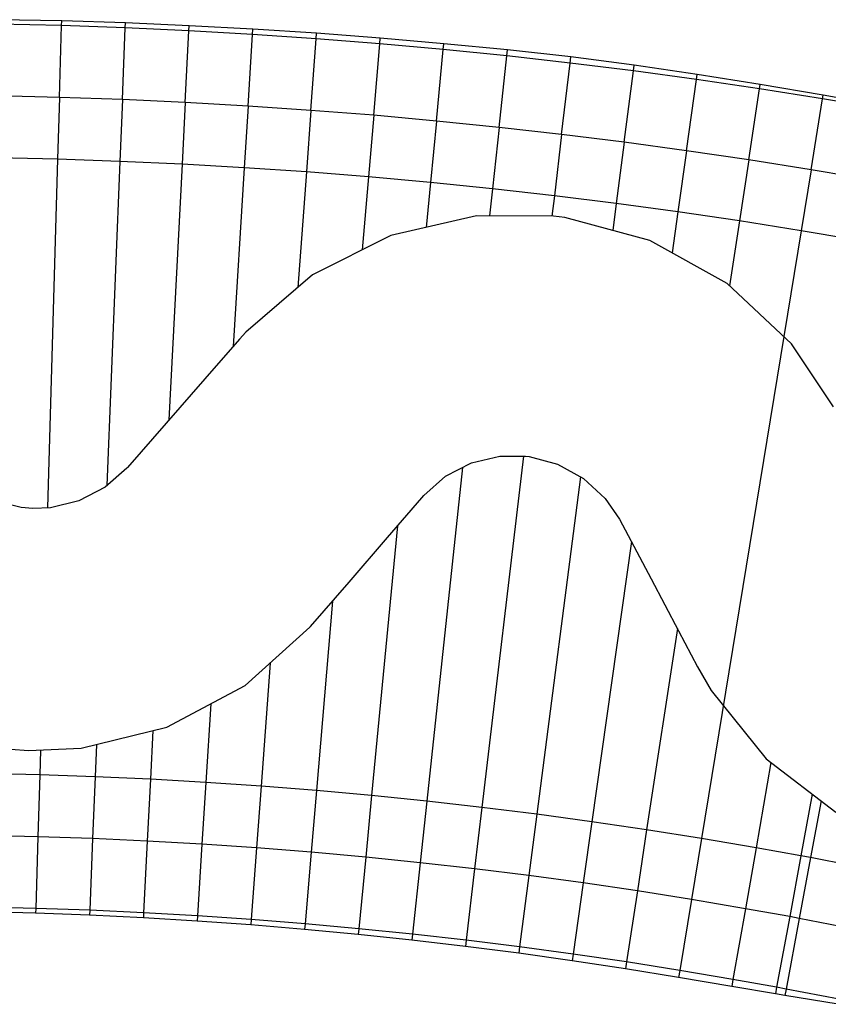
# Model space of a CAD drawing. Header units: metres. Extents: x 1075205 to 1080173, y 1572534 to 1573545.
# Tile 4 of 16: x 1076090 to 1076365, y 1573210 to 1573545. Entities that reach past the tile are written whole.
import ezdxf

# ---------------------------------------------------------------- set-up
doc = ezdxf.new("R2010")
doc.units = ezdxf.units.M
doc.header["$MEASUREMENT"] = 0
doc.layers.add('DaylightGeneral', color=161, linetype='Continuous')
doc.layers.add('Secc_valle', color=7, linetype='Continuous')

msp = doc.modelspace()

# ---------------------------------------------------------------- linework, layer by layer
for points in [[(1076366.8, 1573413.32), (1076352.52, 1573434.66), (1076330.59, 1573455.21), (1076304.36, 1573469.8), (1076275.42, 1573477.59), (1076271.59, 1573478.07), (1076245.5, 1573478.15), (1076216.37, 1573471.5), (1076189.73, 1573458.08), (1076167.09, 1573438.67), (1076164.9, 1573436.21), (1076153.19, 1573422.82), (1076140.01, 1573407.77), (1076126.84, 1573392.72), (1076126.65, 1573392.5), (1076119.22, 1573385.96), (1076110.35, 1573381.33), (1076100.66, 1573378.98), (1076094.71, 1573378.72), (1076090.7, 1573379.03), (1076081.08, 1573381.47)], [(1076081.13, 1573297.43), (1076093.18, 1573296.51), (1076111.09, 1573297.33), (1076140.24, 1573304.51), (1076166.81, 1573318.58), (1076188.87, 1573338.4), (1076189.06, 1573338.62), (1076202.13, 1573353.76), (1076215.2, 1573368.9), (1076226.82, 1573382.38), (1076227.53, 1573383.2), (1076234.94, 1573389.72), (1076243.74, 1573394.24), (1076253.41, 1573396.5), (1076262.08, 1573396.51), (1076263.36, 1573396.35), (1076273.01, 1573393.8), (1076281.77, 1573388.98), (1076289.16, 1573382.19), (1076294.03, 1573375.1), (1076304.75, 1573354.83), (1076314.11, 1573337.16), (1076320.55, 1573324.98), (1076325.16, 1573316.92), (1076343.85, 1573293.71), (1076367.56, 1573275.61)]]:
    msp.add_lwpolyline(points)
at = {"layer": 'DaylightGeneral', "color": 161}
for p, q in [((1076104.44, 1573542.76, 68.52), (1076082.78, 1573543.28, 68.5)), ((1076104.44, 1573542.76, 68.52), (1076082.78, 1573543.28, 68.5)), ((1076104.49, 1573544.33, 68), (1076082.81, 1573544.77, 68)), ((1076103.73, 1573518.37, 68.52), (1076104.44, 1573542.76, 68.52)), ((1076103.73, 1573518.37, 68.52), (1076104.44, 1573542.76, 68.52)), ((1076104.44, 1573542.76, 68.52), (1076104.49, 1573544.33, 68)), ((1076104.44, 1573542.76, 68.52), (1076104.49, 1573544.33, 68)), ((1076126.1, 1573542.01, 68.55), (1076104.44, 1573542.76, 68.52)), ((1076126.1, 1573542.01, 68.55), (1076104.44, 1573542.76, 68.52)), ((1076126.16, 1573543.65, 68), (1076104.49, 1573544.33, 68)), ((1076126.1, 1573542.01, 68.55), (1076126.16, 1573543.65, 68)), ((1076126.1, 1573542.01, 68.55), (1076126.16, 1573543.65, 68)), ((1076147.83, 1573542.72, 68), (1076126.16, 1573543.65, 68)), ((1076147.74, 1573541.02, 68.57), (1076147.83, 1573542.72, 68)), ((1076147.74, 1573541.02, 68.57), (1076147.83, 1573542.72, 68)), ((1076169.48, 1573541.56, 68), (1076147.83, 1573542.72, 68)), ((1076125.11, 1573517.63, 68.55), (1076126.1, 1573542.01, 68.55)), ((1076125.11, 1573517.63, 68.55), (1076126.1, 1573542.01, 68.55)), ((1076147.74, 1573541.02, 68.57), (1076126.1, 1573542.01, 68.55)), ((1076147.74, 1573541.02, 68.57), (1076126.1, 1573542.01, 68.55)), ((1076146.49, 1573516.65, 68.57), (1076147.74, 1573541.02, 68.57)), ((1076146.49, 1573516.65, 68.57), (1076147.74, 1573541.02, 68.57)), ((1076169.37, 1573539.79, 68.59), (1076147.74, 1573541.02, 68.57)), ((1076169.37, 1573539.79, 68.59), (1076147.74, 1573541.02, 68.57)), ((1076167.85, 1573515.43, 68.59), (1076169.37, 1573539.79, 68.59)), ((1076167.85, 1573515.43, 68.59), (1076169.37, 1573539.79, 68.59)), ((1076169.37, 1573539.79, 68.59), (1076169.48, 1573541.56, 68)), ((1076169.37, 1573539.79, 68.59), (1076169.48, 1573541.56, 68)), ((1076190.99, 1573538.31, 68.61), (1076169.37, 1573539.79, 68.59)), ((1076190.99, 1573538.31, 68.61), (1076169.37, 1573539.79, 68.59)), ((1076191.12, 1573540.15, 68), (1076169.48, 1573541.56, 68)), ((1076190.99, 1573538.31, 68.61), (1076191.12, 1573540.15, 68)), ((1076190.99, 1573538.31, 68.61), (1076191.12, 1573540.15, 68)), ((1076212.75, 1573538.51, 68), (1076191.12, 1573540.15, 68)), ((1076189.19, 1573513.98, 68.61), (1076190.99, 1573538.31, 68.61)), ((1076189.19, 1573513.98, 68.61), (1076190.99, 1573538.31, 68.61)), ((1076212.59, 1573536.6, 68.64), (1076190.99, 1573538.31, 68.61)), ((1076212.59, 1573536.6, 68.64), (1076190.99, 1573538.31, 68.61)), ((1076210.52, 1573512.29, 68.64), (1076212.59, 1573536.6, 68.64)), ((1076210.52, 1573512.29, 68.64), (1076212.59, 1573536.6, 68.64)), ((1076212.59, 1573536.6, 68.64), (1076212.75, 1573538.51, 68)), ((1076212.59, 1573536.6, 68.64), (1076212.75, 1573538.51, 68)), ((1076234.16, 1573534.65, 68.66), (1076212.59, 1573536.6, 68.64)), ((1076234.16, 1573534.65, 68.66), (1076212.59, 1573536.6, 68.64)), ((1076234.35, 1573536.62, 68), (1076212.75, 1573538.51, 68)), ((1076234.16, 1573534.65, 68.66), (1076234.35, 1573536.62, 68)), ((1076234.16, 1573534.65, 68.66), (1076234.35, 1573536.62, 68)), ((1076255.94, 1573534.5, 68), (1076234.35, 1573536.62, 68)), ((1076231.83, 1573510.36, 68.66), (1076234.16, 1573534.65, 68.66)), ((1076231.83, 1573510.36, 68.66), (1076234.16, 1573534.65, 68.66)), ((1076255.72, 1573532.45, 68.68), (1076234.16, 1573534.65, 68.66)), ((1076255.72, 1573532.45, 68.68), (1076234.16, 1573534.65, 68.66)), ((1076253.12, 1573508.19, 68.68), (1076255.72, 1573532.45, 68.68)), ((1076253.12, 1573508.19, 68.68), (1076255.72, 1573532.45, 68.68)), ((1076255.72, 1573532.45, 68.68), (1076255.94, 1573534.5, 68)), ((1076255.72, 1573532.45, 68.68), (1076255.94, 1573534.5, 68)), ((1076277.25, 1573530.02, 68.71), (1076255.72, 1573532.45, 68.68)), ((1076277.25, 1573530.02, 68.71), (1076255.72, 1573532.45, 68.68)), ((1076277.5, 1573532.13, 68), (1076255.94, 1573534.5, 68)), ((1076274.38, 1573505.79, 68.71), (1076277.25, 1573530.02, 68.71)), ((1076274.38, 1573505.79, 68.71), (1076277.25, 1573530.02, 68.71)), ((1076277.25, 1573530.02, 68.71), (1076277.5, 1573532.13, 68)), ((1076277.25, 1573530.02, 68.71), (1076277.5, 1573532.13, 68)), ((1076298.75, 1573527.35, 68.73), (1076277.25, 1573530.02, 68.71)), ((1076298.75, 1573527.35, 68.73), (1076277.25, 1573530.02, 68.71)), ((1076299, 1573529.31, 68.07), (1076277.5, 1573532.13, 68)), ((1076298.75, 1573527.35, 68.73), (1076299, 1573529.31, 68.07)), ((1076298.75, 1573527.35, 68.73), (1076299, 1573529.31, 68.07)), ((1076320.47, 1573526.21, 68.16), (1076299, 1573529.31, 68.07)), ((1076295.61, 1573503.15, 68.73), (1076298.75, 1573527.35, 68.73)), ((1076295.61, 1573503.15, 68.73), (1076298.75, 1573527.35, 68.73)), ((1076320.22, 1573524.44, 68.75), (1076298.75, 1573527.35, 68.73)), ((1076320.22, 1573524.44, 68.75), (1076298.75, 1573527.35, 68.73)), ((1076320.22, 1573524.44, 68.75), (1076320.47, 1573526.21, 68.16)), ((1076320.22, 1573524.44, 68.75), (1076320.47, 1573526.21, 68.16)), ((1076341.88, 1573522.77, 68.28), (1076320.47, 1573526.21, 68.16)), ((1076316.81, 1573500.28, 68.75), (1076320.22, 1573524.44, 68.75)), ((1076316.81, 1573500.28, 68.75), (1076320.22, 1573524.44, 68.75)), ((1076341.66, 1573521.29, 68.78), (1076320.22, 1573524.44, 68.75)), ((1076341.66, 1573521.29, 68.78), (1076320.22, 1573524.44, 68.75)), ((1076341.66, 1573521.29, 68.78), (1076341.88, 1573522.77, 68.28)), ((1076341.66, 1573521.29, 68.78), (1076341.88, 1573522.77, 68.28)), ((1076363.25, 1573519.09, 68.4), (1076341.88, 1573522.77, 68.28)), ((1076103.73, 1573518.37, 68.52), (1076082.34, 1573518.88, 68.5)), ((1076337.98, 1573497.17, 68.78), (1076341.66, 1573521.29, 68.78)), ((1076337.98, 1573497.17, 68.78), (1076341.66, 1573521.29, 68.78)), ((1076363.06, 1573517.91, 68.8), (1076341.66, 1573521.29, 68.78)), ((1076363.06, 1573517.91, 68.8), (1076341.66, 1573521.29, 68.78)), ((1076363.06, 1573517.91, 68.8), (1076363.25, 1573519.09, 68.4)), ((1076363.06, 1573517.91, 68.8), (1076363.25, 1573519.09, 68.4)), ((1076384.59, 1573515.24, 68.5), (1076363.25, 1573519.09, 68.4)), ((1076125.11, 1573517.63, 68.55), (1076103.73, 1573518.37, 68.52)), ((1076146.49, 1573516.65, 68.57), (1076125.11, 1573517.63, 68.55)), ((1076167.85, 1573515.43, 68.59), (1076146.49, 1573516.65, 68.57)), ((1076189.19, 1573513.98, 68.61), (1076167.85, 1573515.43, 68.59)), ((1076359.11, 1573493.83, 68.8), (1076363.06, 1573517.91, 68.8)), ((1076359.11, 1573493.83, 68.8), (1076363.06, 1573517.91, 68.8)), ((1076384.42, 1573514.28, 68.82), (1076363.06, 1573517.91, 68.8)), ((1076384.42, 1573514.28, 68.82), (1076363.06, 1573517.91, 68.8)), ((1076210.52, 1573512.29, 68.64), (1076189.19, 1573513.98, 68.61)), ((1076231.83, 1573510.36, 68.66), (1076210.52, 1573512.29, 68.64)), ((1076253.12, 1573508.19, 68.68), (1076231.83, 1573510.36, 68.66)), ((1076274.38, 1573505.79, 68.71), (1076253.12, 1573508.19, 68.68)), ((1076295.61, 1573503.15, 68.73), (1076274.38, 1573505.79, 68.71)), ((1076316.81, 1573500.28, 68.75), (1076295.61, 1573503.15, 68.73)), ((1076337.98, 1573497.17, 68.78), (1076316.81, 1573500.28, 68.75)), ((1076359.11, 1573493.83, 68.8), (1076337.98, 1573497.17, 68.78)), ((1076380.2, 1573490.25, 68.82), (1076359.11, 1573493.83, 68.8)), ((1076096.41, 1573267.28, 68.52), (1076077.81, 1573267.72, 68.5)), ((1076096.41, 1573267.28, 68.52), (1076095.7, 1573242.89, 68.52)), ((1076096.41, 1573267.28, 68.52), (1076095.7, 1573242.89, 68.52)), ((1076115, 1573266.64, 68.55), (1076096.41, 1573267.28, 68.52)), ((1076115, 1573266.64, 68.55), (1076114.02, 1573242.26, 68.55)), ((1076115, 1573266.64, 68.55), (1076114.02, 1573242.26, 68.55)), ((1076133.58, 1573265.78, 68.57), (1076115, 1573266.64, 68.55)), ((1076133.58, 1573265.78, 68.57), (1076132.33, 1573241.42, 68.57)), ((1076133.58, 1573265.78, 68.57), (1076132.33, 1573241.42, 68.57)), ((1076152.16, 1573264.72, 68.59), (1076133.58, 1573265.78, 68.57)), ((1076152.16, 1573264.72, 68.59), (1076150.64, 1573240.37, 68.59)), ((1076152.16, 1573264.72, 68.59), (1076150.64, 1573240.37, 68.59)), ((1076170.72, 1573263.46, 68.61), (1076152.16, 1573264.72, 68.59)), ((1076170.72, 1573263.46, 68.61), (1076168.93, 1573239.13, 68.61)), ((1076170.72, 1573263.46, 68.61), (1076168.93, 1573239.13, 68.61)), ((1076189.27, 1573261.99, 68.64), (1076170.72, 1573263.46, 68.61)), ((1076189.27, 1573261.99, 68.64), (1076187.2, 1573237.68, 68.64)), ((1076189.27, 1573261.99, 68.64), (1076187.2, 1573237.68, 68.64)), ((1076207.79, 1573260.31, 68.66), (1076189.27, 1573261.99, 68.64)), ((1076207.79, 1573260.31, 68.66), (1076205.46, 1573236.02, 68.66)), ((1076207.79, 1573260.31, 68.66), (1076205.46, 1573236.02, 68.66)), ((1076226.3, 1573258.43, 68.68), (1076207.79, 1573260.31, 68.66)), ((1076226.3, 1573258.43, 68.68), (1076223.7, 1573234.17, 68.68)), ((1076226.3, 1573258.43, 68.68), (1076223.7, 1573234.17, 68.68)), ((1076244.79, 1573256.34, 68.71), (1076226.3, 1573258.43, 68.68)), ((1076244.79, 1573256.34, 68.71), (1076241.92, 1573232.11, 68.71)), ((1076244.79, 1573256.34, 68.71), (1076241.92, 1573232.11, 68.71)), ((1076263.25, 1573254.05, 68.73), (1076244.79, 1573256.34, 68.71)), ((1076263.25, 1573254.05, 68.73), (1076260.11, 1573229.85, 68.73)), ((1076263.25, 1573254.05, 68.73), (1076260.11, 1573229.85, 68.73)), ((1076281.69, 1573251.55, 68.75), (1076263.25, 1573254.05, 68.73)), ((1076281.69, 1573251.55, 68.75), (1076278.28, 1573227.39, 68.75)), ((1076281.69, 1573251.55, 68.75), (1076278.28, 1573227.39, 68.75)), ((1076300.1, 1573248.84, 68.78), (1076281.69, 1573251.55, 68.75)), ((1076300.1, 1573248.84, 68.78), (1076296.42, 1573224.72, 68.78)), ((1076300.1, 1573248.84, 68.78), (1076296.42, 1573224.72, 68.78)), ((1076318.47, 1573245.94, 68.8), (1076300.1, 1573248.84, 68.78)), ((1076318.47, 1573245.94, 68.8), (1076314.52, 1573221.86, 68.8)), ((1076318.47, 1573245.94, 68.8), (1076314.52, 1573221.86, 68.8)), ((1076336.81, 1573242.82, 68.82), (1076318.47, 1573245.94, 68.8)), ((1076095.65, 1573241.33, 68), (1076077.34, 1573241.83, 68)), ((1076095.7, 1573242.89, 68.52), (1076077.37, 1573243.32, 68.5)), ((1076095.7, 1573242.89, 68.52), (1076077.37, 1573243.32, 68.5)), ((1076095.7, 1573242.89, 68.52), (1076095.65, 1573241.33, 68)), ((1076095.7, 1573242.89, 68.52), (1076095.65, 1573241.33, 68)), ((1076113.95, 1573240.62, 68), (1076095.65, 1573241.33, 68)), ((1076114.02, 1573242.26, 68.55), (1076095.7, 1573242.89, 68.52)), ((1076114.02, 1573242.26, 68.55), (1076095.7, 1573242.89, 68.52)), ((1076114.02, 1573242.26, 68.55), (1076113.95, 1573240.62, 68)), ((1076114.02, 1573242.26, 68.55), (1076113.95, 1573240.62, 68)), ((1076132.33, 1573241.42, 68.57), (1076114.02, 1573242.26, 68.55)), ((1076132.33, 1573241.42, 68.57), (1076114.02, 1573242.26, 68.55)), ((1076132.33, 1573241.42, 68.57), (1076132.24, 1573239.71, 68)), ((1076132.33, 1573241.42, 68.57), (1076132.24, 1573239.71, 68)), ((1076150.64, 1573240.37, 68.59), (1076132.33, 1573241.42, 68.57)), ((1076150.64, 1573240.37, 68.59), (1076132.33, 1573241.42, 68.57)), ((1076336.81, 1573242.82, 68.82), (1076332.6, 1573218.79, 68.82)), ((1076336.81, 1573242.82, 68.82), (1076332.6, 1573218.79, 68.82)), ((1076351.86, 1573240.12, 68.84), (1076336.81, 1573242.82, 68.82)), ((1076132.24, 1573239.71, 68), (1076113.95, 1573240.62, 68)), ((1076150.52, 1573238.6, 68), (1076132.24, 1573239.71, 68)), ((1076150.64, 1573240.37, 68.59), (1076150.52, 1573238.6, 68)), ((1076150.64, 1573240.37, 68.59), (1076150.52, 1573238.6, 68)), ((1076168.79, 1573237.29, 68), (1076150.52, 1573238.6, 68)), ((1076168.93, 1573239.13, 68.61), (1076150.64, 1573240.37, 68.59)), ((1076168.93, 1573239.13, 68.61), (1076150.64, 1573240.37, 68.59)), ((1076168.93, 1573239.13, 68.61), (1076168.79, 1573237.29, 68)), ((1076168.93, 1573239.13, 68.61), (1076168.79, 1573237.29, 68)), ((1076187.2, 1573237.68, 68.64), (1076168.93, 1573239.13, 68.61)), ((1076187.2, 1573237.68, 68.64), (1076168.93, 1573239.13, 68.61)), ((1076351.86, 1573240.12, 68.84), (1076347.42, 1573216.12, 68.84)), ((1076351.86, 1573240.12, 68.84), (1076347.42, 1573216.12, 68.84)), ((1076355.12, 1573239.51, 68.85), (1076350.64, 1573215.52, 68.85)), ((1076355.12, 1573239.51, 68.85), (1076350.64, 1573215.52, 68.85)), ((1076355.12, 1573239.51, 68.85), (1076351.86, 1573240.12, 68.84)), ((1076373.39, 1573235.99, 68.87), (1076355.12, 1573239.51, 68.85)), ((1076187.04, 1573235.77, 68), (1076168.79, 1573237.29, 68)), ((1076187.2, 1573237.68, 68.64), (1076187.04, 1573235.77, 68)), ((1076187.2, 1573237.68, 68.64), (1076187.04, 1573235.77, 68)), ((1076205.27, 1573234.05, 68), (1076187.04, 1573235.77, 68)), ((1076205.46, 1573236.02, 68.66), (1076187.2, 1573237.68, 68.64)), ((1076205.46, 1573236.02, 68.66), (1076187.2, 1573237.68, 68.64)), ((1076205.46, 1573236.02, 68.66), (1076205.27, 1573234.05, 68)), ((1076205.46, 1573236.02, 68.66), (1076205.27, 1573234.05, 68)), ((1076223.7, 1573234.17, 68.68), (1076205.46, 1573236.02, 68.66)), ((1076223.7, 1573234.17, 68.68), (1076205.46, 1573236.02, 68.66)), ((1076223.48, 1573232.13, 68), (1076205.27, 1573234.05, 68)), ((1076223.7, 1573234.17, 68.68), (1076223.48, 1573232.13, 68)), ((1076223.7, 1573234.17, 68.68), (1076223.48, 1573232.13, 68)), ((1076241.67, 1573230, 68), (1076223.48, 1573232.13, 68)), ((1076241.92, 1573232.11, 68.71), (1076223.7, 1573234.17, 68.68)), ((1076241.92, 1573232.11, 68.71), (1076223.7, 1573234.17, 68.68)), ((1076241.92, 1573232.11, 68.71), (1076241.67, 1573230, 68)), ((1076241.92, 1573232.11, 68.71), (1076241.67, 1573230, 68)), ((1076260.11, 1573229.85, 68.73), (1076241.92, 1573232.11, 68.71)), ((1076260.11, 1573229.85, 68.73), (1076241.92, 1573232.11, 68.71)), ((1076259.83, 1573227.67, 68), (1076241.67, 1573230, 68)), ((1076260.11, 1573229.85, 68.73), (1076259.83, 1573227.67, 68)), ((1076260.11, 1573229.85, 68.73), (1076259.83, 1573227.67, 68)), ((1076278.28, 1573227.39, 68.75), (1076260.11, 1573229.85, 68.73)), ((1076278.28, 1573227.39, 68.75), (1076260.11, 1573229.85, 68.73)), ((1076277.96, 1573225.15, 68), (1076259.83, 1573227.67, 68)), ((1076278.28, 1573227.39, 68.75), (1076277.96, 1573225.15, 68)), ((1076278.28, 1573227.39, 68.75), (1076277.96, 1573225.15, 68)), ((1076296.06, 1573222.42, 68), (1076277.96, 1573225.15, 68)), ((1076296.42, 1573224.72, 68.78), (1076278.28, 1573227.39, 68.75)), ((1076296.42, 1573224.72, 68.78), (1076278.28, 1573227.39, 68.75)), ((1076296.42, 1573224.72, 68.78), (1076296.06, 1573222.42, 68)), ((1076296.42, 1573224.72, 68.78), (1076296.06, 1573222.42, 68)), ((1076314.52, 1573221.86, 68.8), (1076296.42, 1573224.72, 68.78)), ((1076314.52, 1573221.86, 68.8), (1076296.42, 1573224.72, 68.78)), ((1076314.14, 1573219.49, 68), (1076296.06, 1573222.42, 68)), ((1076314.52, 1573221.86, 68.8), (1076314.14, 1573219.49, 68)), ((1076314.52, 1573221.86, 68.8), (1076314.14, 1573219.49, 68)), ((1076332.6, 1573218.79, 68.82), (1076314.52, 1573221.86, 68.8)), ((1076332.6, 1573218.79, 68.82), (1076314.52, 1573221.86, 68.8)), ((1076332.17, 1573216.37, 68), (1076314.14, 1573219.49, 68)), ((1076332.6, 1573218.79, 68.82), (1076332.17, 1573216.37, 68)), ((1076332.6, 1573218.79, 68.82), (1076332.17, 1573216.37, 68)), ((1076347.42, 1573216.12, 68.84), (1076332.6, 1573218.79, 68.82)), ((1076347.42, 1573216.12, 68.84), (1076332.6, 1573218.79, 68.82)), ((1076347.02, 1573213.92, 68.1), (1076332.17, 1573216.37, 68)), ((1076347.42, 1573216.12, 68.84), (1076347.02, 1573213.92, 68.1)), ((1076347.42, 1573216.12, 68.84), (1076347.02, 1573213.92, 68.1)), ((1076350.64, 1573215.52, 68.85), (1076347.42, 1573216.12, 68.84)), ((1076350.64, 1573215.52, 68.85), (1076347.42, 1573216.12, 68.84)), ((1076350.64, 1573215.52, 68.85), (1076350.24, 1573213.38, 68.12)), ((1076350.64, 1573215.52, 68.85), (1076350.24, 1573213.38, 68.12)), ((1076368.64, 1573212.06, 68.87), (1076350.64, 1573215.52, 68.85)), ((1076368.64, 1573212.06, 68.87), (1076350.64, 1573215.52, 68.85)), ((1076350.24, 1573213.38, 68.12), (1076347.02, 1573213.92, 68.1)), ((1076368.3, 1573210.34, 68.29), (1076350.24, 1573213.38, 68.12))]:
    msp.add_line(p, q, dxfattribs=at)
at = {"layer": 'Secc_valle'}
for p, q in [((1076103.73, 1573518.37, 68.52), (1076082.34, 1573518.88, 68.5)), ((1076103.73, 1573518.37, 68.52), (1076103.12, 1573497.38, 67.02)), ((1076103.73, 1573518.37, 68.52), (1076103.12, 1573497.38, 67.02)), ((1076125.11, 1573517.63, 68.55), (1076103.73, 1573518.37, 68.52)), ((1076125.11, 1573517.63, 68.55), (1076124.27, 1573496.65, 67.05)), ((1076125.11, 1573517.63, 68.55), (1076124.27, 1573496.65, 67.05)), ((1076146.49, 1573516.65, 68.57), (1076125.11, 1573517.63, 68.55)), ((1076146.49, 1573516.65, 68.57), (1076145.41, 1573495.68, 67.07)), ((1076146.49, 1573516.65, 68.57), (1076145.41, 1573495.68, 67.07)), ((1076167.85, 1573515.43, 68.59), (1076146.49, 1573516.65, 68.57)), ((1076167.85, 1573515.43, 68.59), (1076166.54, 1573494.48, 67.09)), ((1076167.85, 1573515.43, 68.59), (1076166.54, 1573494.48, 67.09)), ((1076189.19, 1573513.98, 68.61), (1076167.85, 1573515.43, 68.59)), ((1076189.19, 1573513.98, 68.61), (1076187.65, 1573493.04, 67.11)), ((1076189.19, 1573513.98, 68.61), (1076187.65, 1573493.04, 67.11)), ((1076210.52, 1573512.29, 68.64), (1076189.19, 1573513.98, 68.61)), ((1076210.52, 1573512.29, 68.64), (1076208.74, 1573491.36, 67.14)), ((1076210.52, 1573512.29, 68.64), (1076208.74, 1573491.36, 67.14)), ((1076231.83, 1573510.36, 68.66), (1076210.52, 1573512.29, 68.64)), ((1076231.83, 1573510.36, 68.66), (1076229.82, 1573489.45, 67.16)), ((1076231.83, 1573510.36, 68.66), (1076229.82, 1573489.45, 67.16)), ((1076253.12, 1573508.19, 68.68), (1076231.83, 1573510.36, 68.66)), ((1076253.12, 1573508.19, 68.68), (1076250.87, 1573487.31, 67.18)), ((1076253.12, 1573508.19, 68.68), (1076250.87, 1573487.31, 67.18)), ((1076274.38, 1573505.79, 68.71), (1076253.12, 1573508.19, 68.68)), ((1076274.38, 1573505.79, 68.71), (1076271.9, 1573484.94, 67.21)), ((1076274.38, 1573505.79, 68.71), (1076271.9, 1573484.94, 67.21)), ((1076295.61, 1573503.15, 68.73), (1076274.38, 1573505.79, 68.71)), ((1076295.61, 1573503.15, 68.73), (1076292.9, 1573482.33, 67.23)), ((1076295.61, 1573503.15, 68.73), (1076292.9, 1573482.33, 67.23)), ((1076316.81, 1573500.28, 68.75), (1076295.61, 1573503.15, 68.73)), ((1076316.81, 1573500.28, 68.75), (1076313.87, 1573479.49, 67.25)), ((1076316.81, 1573500.28, 68.75), (1076313.87, 1573479.49, 67.25)), ((1076337.98, 1573497.17, 68.78), (1076316.81, 1573500.28, 68.75)), ((1076103.12, 1573497.38, 67.02), (1076081.96, 1573497.88, 67)), ((1076103.12, 1573497.38, 67.02), (1076081.96, 1573497.88, 67)), ((1076103.12, 1573497.38, 67.02), (1076099.66, 1573378.93, 67.02)), ((1076103.12, 1573497.38, 67.02), (1076099.66, 1573378.93, 67.02)), ((1076124.27, 1573496.65, 67.05), (1076103.12, 1573497.38, 67.02)), ((1076124.27, 1573496.65, 67.05), (1076103.12, 1573497.38, 67.02)), ((1076124.27, 1573496.65, 67.05), (1076119.83, 1573386.5, 67.05)), ((1076124.27, 1573496.65, 67.05), (1076119.83, 1573386.5, 67.05)), ((1076145.41, 1573495.68, 67.07), (1076124.27, 1573496.65, 67.05)), ((1076145.41, 1573495.68, 67.07), (1076124.27, 1573496.65, 67.05)), ((1076145.41, 1573495.68, 67.07), (1076140.94, 1573408.83, 67.07)), ((1076145.41, 1573495.68, 67.07), (1076140.94, 1573408.83, 67.07)), ((1076166.54, 1573494.48, 67.09), (1076145.41, 1573495.68, 67.07)), ((1076166.54, 1573494.48, 67.09), (1076145.41, 1573495.68, 67.07)), ((1076337.98, 1573497.17, 68.78), (1076334.81, 1573476.41, 67.28)), ((1076337.98, 1573497.17, 68.78), (1076334.81, 1573476.41, 67.28)), ((1076359.11, 1573493.83, 68.8), (1076337.98, 1573497.17, 68.78)), ((1076166.54, 1573494.48, 67.09), (1076162.73, 1573433.73, 67.09)), ((1076166.54, 1573494.48, 67.09), (1076162.73, 1573433.73, 67.09)), ((1076187.65, 1573493.04, 67.11), (1076166.54, 1573494.48, 67.09)), ((1076187.65, 1573493.04, 67.11), (1076166.54, 1573494.48, 67.09)), ((1076187.65, 1573493.04, 67.11), (1076184.76, 1573453.82, 67.11)), ((1076187.65, 1573493.04, 67.11), (1076184.76, 1573453.82, 67.11)), ((1076208.74, 1573491.36, 67.14), (1076187.65, 1573493.04, 67.11)), ((1076208.74, 1573491.36, 67.14), (1076187.65, 1573493.04, 67.11)), ((1076359.11, 1573493.83, 68.8), (1076355.71, 1573473.1, 67.3)), ((1076359.11, 1573493.83, 68.8), (1076355.71, 1573473.1, 67.3)), ((1076380.2, 1573490.25, 68.82), (1076359.11, 1573493.83, 68.8)), ((1076208.74, 1573491.36, 67.14), (1076206.64, 1573466.6, 67.14)), ((1076208.74, 1573491.36, 67.14), (1076206.64, 1573466.6, 67.14)), ((1076229.82, 1573489.45, 67.16), (1076208.74, 1573491.36, 67.14)), ((1076229.82, 1573489.45, 67.16), (1076208.74, 1573491.36, 67.14)), ((1076229.82, 1573489.45, 67.16), (1076228.36, 1573474.24, 67.16)), ((1076229.82, 1573489.45, 67.16), (1076228.36, 1573474.24, 67.16)), ((1076250.87, 1573487.31, 67.18), (1076229.82, 1573489.45, 67.16)), ((1076250.87, 1573487.31, 67.18), (1076229.82, 1573489.45, 67.16)), ((1076250.87, 1573487.31, 67.18), (1076249.89, 1573478.13, 67.18)), ((1076250.87, 1573487.31, 67.18), (1076249.89, 1573478.13, 67.18)), ((1076271.9, 1573484.94, 67.21), (1076250.87, 1573487.31, 67.18)), ((1076271.9, 1573484.94, 67.21), (1076250.87, 1573487.31, 67.18)), ((1076271.9, 1573484.94, 67.21), (1076271.09, 1573478.07, 67.21)), ((1076271.9, 1573484.94, 67.21), (1076271.09, 1573478.07, 67.21)), ((1076292.9, 1573482.33, 67.23), (1076271.9, 1573484.94, 67.21)), ((1076292.9, 1573482.33, 67.23), (1076271.9, 1573484.94, 67.21)), ((1076292.9, 1573482.33, 67.23), (1076291.72, 1573473.2, 67.23)), ((1076292.9, 1573482.33, 67.23), (1076291.72, 1573473.2, 67.23)), ((1076313.87, 1573479.49, 67.25), (1076292.9, 1573482.33, 67.23)), ((1076313.87, 1573479.49, 67.25), (1076292.9, 1573482.33, 67.23)), ((1076313.87, 1573479.49, 67.25), (1076311.91, 1573465.6, 67.25)), ((1076313.87, 1573479.49, 67.25), (1076311.91, 1573465.6, 67.25)), ((1076334.81, 1573476.41, 67.28), (1076313.87, 1573479.49, 67.25)), ((1076334.81, 1573476.41, 67.28), (1076313.87, 1573479.49, 67.25)), ((1076334.81, 1573476.41, 67.28), (1076331.45, 1573454.4, 67.28)), ((1076334.81, 1573476.41, 67.28), (1076331.45, 1573454.4, 67.28)), ((1076355.71, 1573473.1, 67.3), (1076334.81, 1573476.41, 67.28)), ((1076355.71, 1573473.1, 67.3), (1076334.81, 1573476.41, 67.28)), ((1076355.71, 1573473.1, 67.3), (1076321.87, 1573266.66, 67.3)), ((1076355.71, 1573473.1, 67.3), (1076321.87, 1573266.66, 67.3)), ((1076376.58, 1573469.56, 67.32), (1076355.71, 1573473.1, 67.3)), ((1076376.58, 1573469.56, 67.32), (1076355.71, 1573473.1, 67.3)), ((1076261.41, 1573396.51, 67.21), (1076247.26, 1573277.19, 67.21)), ((1076261.41, 1573396.51, 67.21), (1076247.26, 1573277.19, 67.21)), ((1076240.72, 1573392.69, 67.18), (1076228.55, 1573279.31, 67.18)), ((1076240.72, 1573392.69, 67.18), (1076228.55, 1573279.31, 67.18)), ((1076280.84, 1573389.49, 67.23), (1076265.96, 1573274.87, 67.23)), ((1076280.84, 1573389.49, 67.23), (1076265.96, 1573274.87, 67.23)), ((1076218.61, 1573372.86, 67.16), (1076209.8, 1573281.21, 67.16)), ((1076218.61, 1573372.86, 67.16), (1076209.8, 1573281.21, 67.16)), ((1076298.06, 1573367.48, 67.25), (1076284.62, 1573272.34, 67.25)), ((1076298.06, 1573367.48, 67.25), (1076284.62, 1573272.34, 67.25)), ((1076196.51, 1573347.25, 67.14), (1076191.04, 1573282.91, 67.14)), ((1076196.51, 1573347.25, 67.14), (1076191.04, 1573282.91, 67.14)), ((1076313.69, 1573337.95, 67.28), (1076303.26, 1573269.6, 67.28)), ((1076313.69, 1573337.95, 67.28), (1076303.26, 1573269.6, 67.28)), ((1076175.35, 1573326.25, 67.11), (1076172.26, 1573284.4, 67.11)), ((1076175.35, 1573326.25, 67.11), (1076172.26, 1573284.4, 67.11)), ((1076155.14, 1573312.4, 67.09), (1076153.47, 1573285.68, 67.09)), ((1076155.14, 1573312.4, 67.09), (1076153.47, 1573285.68, 67.09)), ((1076135.52, 1573303.35, 67.07), (1076134.66, 1573286.76, 67.07)), ((1076135.52, 1573303.35, 67.07), (1076134.66, 1573286.76, 67.07)), ((1076116.29, 1573298.61, 67.05), (1076115.85, 1573287.62, 67.05)), ((1076116.29, 1573298.61, 67.05), (1076115.85, 1573287.62, 67.05)), ((1076097.26, 1573296.69, 67.02), (1076097.02, 1573288.27, 67.02)), ((1076097.26, 1573296.69, 67.02), (1076097.02, 1573288.27, 67.02)), ((1076345.51, 1573292.44, 67.32), (1076340.44, 1573263.51, 67.32)), ((1076345.51, 1573292.44, 67.32), (1076340.44, 1573263.51, 67.32)), ((1076097.02, 1573288.27, 67.02), (1076078.19, 1573288.72, 67)), ((1076097.02, 1573288.27, 67.02), (1076078.19, 1573288.72, 67)), ((1076097.02, 1573288.27, 67.02), (1076096.41, 1573267.28, 68.52)), ((1076097.02, 1573288.27, 67.02), (1076096.41, 1573267.28, 68.52)), ((1076115.85, 1573287.62, 67.05), (1076097.02, 1573288.27, 67.02)), ((1076115.85, 1573287.62, 67.05), (1076097.02, 1573288.27, 67.02)), ((1076115.85, 1573287.62, 67.05), (1076115, 1573266.64, 68.55)), ((1076115.85, 1573287.62, 67.05), (1076115, 1573266.64, 68.55)), ((1076134.66, 1573286.76, 67.07), (1076115.85, 1573287.62, 67.05)), ((1076134.66, 1573286.76, 67.07), (1076115.85, 1573287.62, 67.05)), ((1076134.66, 1573286.76, 67.07), (1076133.58, 1573265.78, 68.57)), ((1076134.66, 1573286.76, 67.07), (1076133.58, 1573265.78, 68.57)), ((1076153.47, 1573285.68, 67.09), (1076134.66, 1573286.76, 67.07)), ((1076153.47, 1573285.68, 67.09), (1076134.66, 1573286.76, 67.07)), ((1076153.47, 1573285.68, 67.09), (1076152.16, 1573264.72, 68.59)), ((1076153.47, 1573285.68, 67.09), (1076152.16, 1573264.72, 68.59)), ((1076172.26, 1573284.4, 67.11), (1076153.47, 1573285.68, 67.09)), ((1076172.26, 1573284.4, 67.11), (1076153.47, 1573285.68, 67.09)), ((1076172.26, 1573284.4, 67.11), (1076170.72, 1573263.46, 68.61)), ((1076172.26, 1573284.4, 67.11), (1076170.72, 1573263.46, 68.61)), ((1076191.04, 1573282.91, 67.14), (1076172.26, 1573284.4, 67.11)), ((1076191.04, 1573282.91, 67.14), (1076172.26, 1573284.4, 67.11)), ((1076191.04, 1573282.91, 67.14), (1076189.27, 1573261.99, 68.64)), ((1076191.04, 1573282.91, 67.14), (1076189.27, 1573261.99, 68.64)), ((1076209.8, 1573281.21, 67.16), (1076191.04, 1573282.91, 67.14)), ((1076209.8, 1573281.21, 67.16), (1076191.04, 1573282.91, 67.14)), ((1076359.55, 1573281.73, 67.34), (1076355.67, 1573260.77, 67.34)), ((1076359.55, 1573281.73, 67.34), (1076355.67, 1573260.77, 67.34)), ((1076209.8, 1573281.21, 67.16), (1076207.79, 1573260.31, 68.66)), ((1076209.8, 1573281.21, 67.16), (1076207.79, 1573260.31, 68.66)), ((1076228.55, 1573279.31, 67.18), (1076209.8, 1573281.21, 67.16)), ((1076228.55, 1573279.31, 67.18), (1076209.8, 1573281.21, 67.16)), ((1076228.55, 1573279.31, 67.18), (1076226.3, 1573258.43, 68.68)), ((1076228.55, 1573279.31, 67.18), (1076226.3, 1573258.43, 68.68)), ((1076247.26, 1573277.19, 67.21), (1076228.55, 1573279.31, 67.18)), ((1076247.26, 1573277.19, 67.21), (1076228.55, 1573279.31, 67.18)), ((1076362.58, 1573279.42, 67.35), (1076358.98, 1573260.15, 67.35)), ((1076362.58, 1573279.42, 67.35), (1076358.98, 1573260.15, 67.35)), ((1076247.26, 1573277.19, 67.21), (1076244.79, 1573256.34, 68.71)), ((1076247.26, 1573277.19, 67.21), (1076244.79, 1573256.34, 68.71)), ((1076265.96, 1573274.87, 67.23), (1076247.26, 1573277.19, 67.21)), ((1076265.96, 1573274.87, 67.23), (1076247.26, 1573277.19, 67.21)), ((1076265.96, 1573274.87, 67.23), (1076263.25, 1573254.05, 68.73)), ((1076265.96, 1573274.87, 67.23), (1076263.25, 1573254.05, 68.73)), ((1076284.62, 1573272.34, 67.25), (1076265.96, 1573274.87, 67.23)), ((1076284.62, 1573272.34, 67.25), (1076265.96, 1573274.87, 67.23)), ((1076284.62, 1573272.34, 67.25), (1076281.69, 1573251.55, 68.75)), ((1076284.62, 1573272.34, 67.25), (1076281.69, 1573251.55, 68.75)), ((1076303.26, 1573269.6, 67.28), (1076284.62, 1573272.34, 67.25)), ((1076303.26, 1573269.6, 67.28), (1076284.62, 1573272.34, 67.25)), ((1076303.26, 1573269.6, 67.28), (1076300.1, 1573248.84, 68.78)), ((1076303.26, 1573269.6, 67.28), (1076300.1, 1573248.84, 68.78)), ((1076321.87, 1573266.66, 67.3), (1076303.26, 1573269.6, 67.28)), ((1076321.87, 1573266.66, 67.3), (1076303.26, 1573269.6, 67.28)), ((1076096.41, 1573267.28, 68.52), (1076077.81, 1573267.72, 68.5)), ((1076115, 1573266.64, 68.55), (1076096.41, 1573267.28, 68.52)), ((1076133.58, 1573265.78, 68.57), (1076115, 1573266.64, 68.55)), ((1076152.16, 1573264.72, 68.59), (1076133.58, 1573265.78, 68.57)), ((1076170.72, 1573263.46, 68.61), (1076152.16, 1573264.72, 68.59)), ((1076321.87, 1573266.66, 67.3), (1076318.47, 1573245.94, 68.8)), ((1076321.87, 1573266.66, 67.3), (1076318.47, 1573245.94, 68.8)), ((1076340.44, 1573263.51, 67.32), (1076321.87, 1573266.66, 67.3)), ((1076340.44, 1573263.51, 67.32), (1076321.87, 1573266.66, 67.3)), ((1076189.27, 1573261.99, 68.64), (1076170.72, 1573263.46, 68.61)), ((1076207.79, 1573260.31, 68.66), (1076189.27, 1573261.99, 68.64)), ((1076340.44, 1573263.51, 67.32), (1076336.81, 1573242.82, 68.82)), ((1076340.44, 1573263.51, 67.32), (1076336.81, 1573242.82, 68.82)), ((1076355.67, 1573260.77, 67.34), (1076340.44, 1573263.51, 67.32)), ((1076355.67, 1573260.77, 67.34), (1076340.44, 1573263.51, 67.32)), ((1076226.3, 1573258.43, 68.68), (1076207.79, 1573260.31, 68.66)), ((1076244.79, 1573256.34, 68.71), (1076226.3, 1573258.43, 68.68)), ((1076355.67, 1573260.77, 67.34), (1076351.86, 1573240.12, 68.84)), ((1076355.67, 1573260.77, 67.34), (1076351.86, 1573240.12, 68.84)), ((1076358.98, 1573260.15, 67.35), (1076355.12, 1573239.51, 68.85)), ((1076358.98, 1573260.15, 67.35), (1076355.12, 1573239.51, 68.85)), ((1076358.98, 1573260.15, 67.35), (1076355.67, 1573260.77, 67.34)), ((1076358.98, 1573260.15, 67.35), (1076355.67, 1573260.77, 67.34)), ((1076377.47, 1573256.59, 67.37), (1076358.98, 1573260.15, 67.35)), ((1076377.47, 1573256.59, 67.37), (1076358.98, 1573260.15, 67.35)), ((1076263.25, 1573254.05, 68.73), (1076244.79, 1573256.34, 68.71)), ((1076281.69, 1573251.55, 68.75), (1076263.25, 1573254.05, 68.73)), ((1076300.1, 1573248.84, 68.78), (1076281.69, 1573251.55, 68.75)), ((1076318.47, 1573245.94, 68.8), (1076300.1, 1573248.84, 68.78)), ((1076336.81, 1573242.82, 68.82), (1076318.47, 1573245.94, 68.8)), ((1076351.86, 1573240.12, 68.84), (1076336.81, 1573242.82, 68.82)), ((1076355.12, 1573239.51, 68.85), (1076351.86, 1573240.12, 68.84)), ((1076373.39, 1573235.99, 68.87), (1076355.12, 1573239.51, 68.85))]:
    msp.add_line(p, q, dxfattribs=at)

doc.saveas('drawing.dxf')
